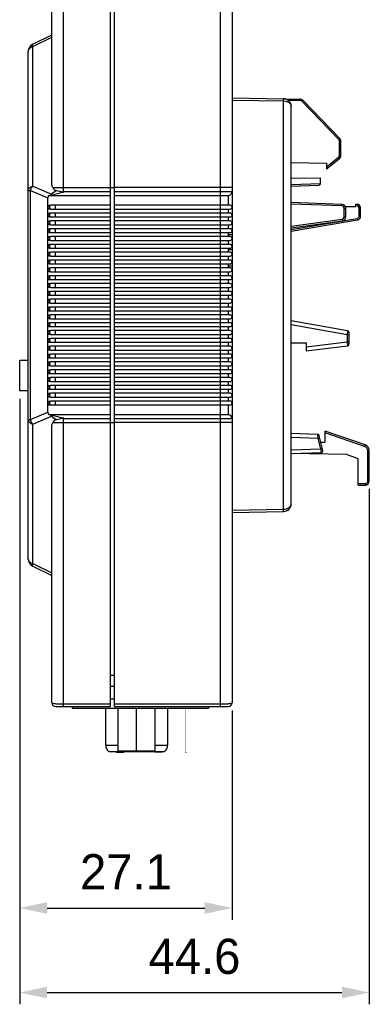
# Model space of a CAD drawing. Header units: millimetres. Extents: x -56 to 387, y -22 to 466.
# Tile 14 of 20: x 205 to 250, y 37 to 163. Entities that reach past the tile are written whole.
import ezdxf

# ---------------------------------------------------------------- set-up
doc = ezdxf.new("R2010")
doc.units = ezdxf.units.MM
doc.header["$LTSCALE"] = 65.395
doc.header["$PDMODE"] = 3
doc.header["$PDSIZE"] = 0.01
doc.layers.get('0').update_dxf_attribs({"linetype": 'CONTINUOUS'})
doc.layers.get('Defpoints').update_dxf_attribs({"linetype": 'CONTINUOUS'})
for name, color, linetype in [('BOTTOM_CASE-_AK-DR-10-SHAPE', 7, 'CONTINUOUS'), ('D_SUB_09P-SHAPE', 7, 'CONTINUOUS'), ('DIN_GUIDE_LORA-SHAPE', 7, 'CONTINUOUS'), ('IO_COUPLER_MODULE-DIM', 7, 'CONTINUOUS'), ('LED-L-319EGW-CA-SHAPE', 7, 'CONTINUOUS'), ('PCB-LORA_P2P_GATEWAY_V002-SHAPE', 7, 'CONTINUOUS'), ('TOP_CASE-_AK-DR-10-SHAPE', 7, 'CONTINUOUS'), ('USER_GUIDE-BOT-GATWAY_-SHAPE', 7, 'CONTINUOUS'), ('로터리SW-TER-10-SHAPE', 7, 'CONTINUOUS')]:
    doc.layers.add(name, color=color, linetype=linetype)
doc.styles.get("Standard").update_dxf_attribs({"font": 'gothic.ttf'})
doc.dimstyles.new('DIMSTYLE_1', dxfattribs={"dimtxt": 3.5, "dimasz": 3.5, "dimexe": 1.5, "dimexo": 1, "dimgap": 0.875, "dimtad": 1, "dimdec": 5, "dimdsep": 46, "dimtxsty": 'STANDARD', "dimblk": '_FILLED', "dimblk1": '_FILLED', "dimblk2": '_FILLED', "dimcen": 0.09, "dimadec": 5, "dimazin": 2, "dimtp": 0.2, "dimtm": 0.2, "dimtfac": 1, "dimtdec": 5, "dimtofl": 0, "dimtmove": 0, "dimatfit": 3, "dimldrblk": '_FILLED', "dimfxl": 1, "dimtolj": 1, "dimarcsym": 0})

# ---------------------------------------------------------------- blocks, each defined once
blk = doc.blocks.new('_FILLED')
at = {"color": 0, "linetype": 'ByBlock'}
blk.add_solid([(0, 0), (-1, 0.214), (-1, -0.214)], dxfattribs=at)
blk = doc.blocks.new('*D147')
at = {"layer": 'Defpoints', "color": 0, "linetype": 'Continuous'}
for p in [(205.48, 115.58), (232.58, 75.78), (232.58, 49.57)]:
    blk.add_point(p, dxfattribs=at)
at = {"layer": 'IO_COUPLER_MODULE-DIM', "color": 0, "linetype": 'Continuous', "lineweight": -2}
for p, q in [((205.48, 114.58), (205.48, 48.07)), ((232.58, 74.78), (232.58, 48.07)), ((208.98, 49.57), (229.08, 49.57))]:
    blk.add_line(p, q, dxfattribs=at)
at = {"layer": 'IO_COUPLER_MODULE-DIM', "color": 0, "linetype": 'Continuous', "lineweight": -2, "xscale": 3.5, "yscale": 3.5, "zscale": 3.5, "rotation": 180}
blk.add_blockref('_FILLED', (205.48, 49.57), dxfattribs=at)
at = {"layer": 'IO_COUPLER_MODULE-DIM', "color": 0, "linetype": 'Continuous', "lineweight": -2, "xscale": 3.5, "yscale": 3.5, "zscale": 3.5}
blk.add_blockref('_FILLED', (232.58, 49.57), dxfattribs=at)
at = {"layer": 'IO_COUPLER_MODULE-DIM', "color": 0, "linetype": 'Continuous', "insert": (219.03, 56.44), "char_height": 4.5, "attachment_point": 2, "line_spacing_factor": 0.9}
blk.add_mtext('\\A1;27.1', dxfattribs=at)
blk = doc.blocks.new('*D152')
at = {"layer": 'Defpoints', "color": 0, "linetype": 'Continuous'}
for p in [(250.08, 104.06), (205.48, 98.45), (250.08, 38.78)]:
    blk.add_point(p, dxfattribs=at)
at = {"layer": 'IO_COUPLER_MODULE-DIM', "color": 0, "linetype": 'Continuous', "lineweight": -2}
for p, q in [((250.08, 103.06), (250.08, 37.28)), ((205.48, 97.45), (205.48, 37.28)), ((208.98, 38.78), (246.58, 38.78))]:
    blk.add_line(p, q, dxfattribs=at)
at = {"layer": 'IO_COUPLER_MODULE-DIM', "color": 0, "linetype": 'Continuous', "lineweight": -2, "xscale": 3.5, "yscale": 3.5, "zscale": 3.5, "rotation": 180}
blk.add_blockref('_FILLED', (205.48, 38.78), dxfattribs=at)
at = {"layer": 'IO_COUPLER_MODULE-DIM', "color": 0, "linetype": 'Continuous', "lineweight": -2, "xscale": 3.5, "yscale": 3.5, "zscale": 3.5}
blk.add_blockref('_FILLED', (250.08, 38.78), dxfattribs=at)
at = {"layer": 'IO_COUPLER_MODULE-DIM', "color": 0, "linetype": 'Continuous', "insert": (227.78, 45.65), "char_height": 4.5, "attachment_point": 2, "line_spacing_factor": 0.9}
blk.add_mtext('\\A1;44.6', dxfattribs=at)

msp = doc.modelspace()

# ---------------------------------------------------------------- linework, layer by layer
at = {"layer": 'BOTTOM_CASE-_AK-DR-10-SHAPE', "color": 7, "linetype": 'Continuous'}
for p, q in [((217.57861, 75.27561), (217.57861, 177.77561)), ((231.07861, 75.27561), (231.07861, 177.77561)), ((232.57861, 177.27561), (232.57861, 141.02561)), ((232.57861, 141.52561), (217.57861, 141.52561)), ((217.57861, 141.02561), (232.57861, 141.02561)), ((217.57861, 140.52561), (232.07861, 140.52561)), ((232.07861, 140.52561), (232.07861, 139.27561)), ((232.32861, 139.27561), (217.57861, 139.27561)), ((217.57861, 138.77561), (232.32861, 138.77561)), ((232.32861, 138.27561), (217.57861, 138.27561)), ((232.07861, 138.77561), (232.07861, 138.27561)), ((217.57861, 137.77561), (232.32861, 137.77561)), ((232.32861, 137.27561), (217.57861, 137.27561)), ((232.07861, 137.77561), (232.07861, 137.27561)), ((217.57861, 136.77561), (232.32861, 136.77561)), ((232.32861, 136.27561), (217.57861, 136.27561)), ((217.57861, 135.77561), (232.32861, 135.77561)), ((232.07861, 136.77561), (232.07861, 136.27561)), ((232.07861, 135.77561), (232.07861, 135.27561)), ((232.32861, 135.27561), (217.57861, 135.27561)), ((217.57861, 134.77561), (232.32861, 134.77561)), ((232.07861, 134.77561), (232.07861, 134.27561)), ((232.32861, 134.27561), (217.57861, 134.27561)), ((217.57861, 133.77561), (232.32861, 133.77561)), ((232.32861, 133.27561), (217.57861, 133.27561)), ((232.07861, 133.77561), (232.07861, 133.27561)), ((217.57861, 132.77561), (232.32861, 132.77561)), ((232.32861, 132.27561), (217.57861, 132.27561)), ((232.07861, 132.77561), (232.07861, 132.27561)), ((217.57861, 131.77561), (232.32861, 131.77561)), ((232.32861, 131.27561), (217.57861, 131.27561)), ((217.57861, 130.77561), (232.32861, 130.77561)), ((232.07861, 131.77561), (232.07861, 131.27561)), ((232.07861, 130.77561), (232.07861, 130.27561)), ((232.32861, 130.27561), (217.57861, 130.27561)), ((217.57861, 129.77561), (232.32861, 129.77561)), ((232.07861, 129.77561), (232.07861, 129.27561)), ((232.32861, 129.27561), (217.57861, 129.27561)), ((217.57861, 128.77561), (232.32861, 128.77561)), ((232.32861, 128.27561), (217.57861, 128.27561)), ((232.07861, 128.77561), (232.07861, 128.27561)), ((217.57861, 127.77561), (232.32861, 127.77561)), ((232.32861, 127.27561), (217.57861, 127.27561)), ((232.07861, 127.77561), (232.07861, 127.27561)), ((217.57861, 126.77561), (232.32861, 126.77561)), ((232.32861, 126.27561), (217.57861, 126.27561)), ((217.57861, 125.77561), (232.32861, 125.77561)), ((232.07861, 126.77561), (232.07861, 126.27561)), ((232.07861, 125.77561), (232.07861, 125.27561)), ((232.32861, 125.27561), (217.57861, 125.27561)), ((217.57861, 124.77561), (232.32861, 124.77561)), ((232.07861, 124.77561), (232.07861, 124.27561)), ((232.32861, 124.27561), (217.57861, 124.27561)), ((217.57861, 123.77561), (232.32861, 123.77561)), ((232.32861, 123.27561), (217.57861, 123.27561)), ((232.07861, 123.77561), (232.07861, 123.27561)), ((217.57861, 122.77561), (232.32861, 122.77561)), ((232.32861, 122.27561), (217.57861, 122.27561)), ((232.07861, 122.77561), (232.07861, 122.27561)), ((217.57861, 121.77561), (232.32861, 121.77561)), ((232.32861, 121.27561), (217.57861, 121.27561)), ((217.57861, 120.77561), (232.32861, 120.77561)), ((232.07861, 121.77561), (232.07861, 121.27561)), ((232.07861, 120.77561), (232.07861, 120.27561)), ((232.32861, 120.27561), (217.57861, 120.27561)), ((217.57861, 119.77561), (232.32861, 119.77561)), ((232.07861, 119.77561), (232.07861, 119.27561)), ((232.32861, 119.27561), (217.57861, 119.27561)), ((217.57861, 118.77561), (232.32861, 118.77561)), ((232.32861, 118.27561), (217.57861, 118.27561)), ((232.07861, 118.77561), (232.07861, 118.27561)), ((217.57861, 117.77561), (232.32861, 117.77561)), ((232.32861, 117.27561), (217.57861, 117.27561)), ((232.07861, 117.77561), (232.07861, 117.27561)), ((217.57861, 116.77561), (232.32861, 116.77561)), ((232.32861, 116.27561), (217.57861, 116.27561)), ((217.57861, 115.77561), (232.32861, 115.77561)), ((232.07861, 116.77561), (232.07861, 116.27561)), ((232.07861, 115.77561), (232.07861, 115.27561)), ((232.32861, 115.27561), (217.57861, 115.27561)), ((217.57861, 114.77561), (232.32861, 114.77561)), ((232.07861, 114.77561), (232.07861, 114.27561)), ((232.32861, 114.27561), (217.57861, 114.27561)), ((217.57861, 113.77561), (232.32861, 113.77561)), ((232.07861, 113.77561), (232.07861, 112.52561)), ((232.07861, 112.52561), (217.57861, 112.52561)), ((232.57861, 112.02561), (217.57861, 112.02561)), ((232.57861, 112.02561), (232.57861, 75.77561)), ((232.57861, 111.52561), (217.57861, 111.52561)), ((217.57861, 75.616083), (231.07861, 75.616083)), ((217.57861, 75.27561), (232.07861, 75.27561))]:
    msp.add_line(p, q, dxfattribs=at)
for centre, radius, start, end in [((232.07861, 141.02561), 0.5, 270, 0), ((232.32861, 139.02561), 0.25, 270, 90), ((232.32861, 138.02561), 0.25, 270, 90), ((232.32861, 137.02561), 0.25, 270, 90), ((232.32861, 136.02561), 0.25, 270, 90), ((232.32861, 135.02561), 0.25, 270, 90), ((232.32861, 134.02561), 0.25, 270, 90), ((232.32861, 133.02561), 0.25, 270, 90), ((232.32861, 132.02561), 0.25, 270, 90), ((232.32861, 131.02561), 0.25, 270, 90), ((232.32861, 130.02561), 0.25, 270, 90), ((232.32861, 129.02561), 0.25, 270, 90), ((232.32861, 128.02561), 0.25, 270, 90), ((232.32861, 127.02561), 0.25, 270, 90), ((232.32861, 126.02561), 0.25, 270, 90), ((232.32861, 125.02561), 0.25, 270, 90), ((232.32861, 124.02561), 0.25, 270, 90), ((232.32861, 123.02561), 0.25, 270, 90), ((232.32861, 122.02561), 0.25, 270, 90), ((232.32861, 121.02561), 0.25, 270, 90), ((232.32861, 120.02561), 0.25, 270, 90), ((232.32861, 119.02561), 0.25, 270, 90), ((232.32861, 118.02561), 0.25, 270, 90), ((232.32861, 117.02561), 0.25, 270, 90), ((232.32861, 116.02561), 0.25, 270, 90), ((232.32861, 115.02561), 0.25, 270, 90), ((232.32861, 114.02561), 0.25, 270, 90), ((232.07861, 112.02561), 0.5, 0, 90), ((232.07861, 75.77561), 0.5, 270, 0)]:
    msp.add_arc(centre, radius, start, end, dxfattribs=at)
msp.add_open_spline([(231.07861, 75.616083), (231.272118, 75.616083), (231.55261, 75.62148), (231.908441, 75.641346), (232.132429, 75.660341), (232.315641, 75.683556), (232.438257, 75.705955), (232.512399, 75.727731), (232.550477, 75.742947), (232.578608, 75.761664), (232.57861, 75.77561)], degree=3, knots=[0, 0, 0, 0, 0.3807359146, 0.5517809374, 0.7010430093, 0.8231765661, 0.9143355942, 0.9475921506, 0.9725611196, 1, 1, 1, 1], dxfattribs=at)
at = {"layer": 'D_SUB_09P-SHAPE', "color": 7, "linetype": 'Continuous'}
for p, q in [((216.44861, 70.35569), (216.44861, 75.07561)), ((218.05361, 69.60569), (218.05361, 75.07561)), ((220.39861, 69.60569), (220.39861, 75.07561)), ((222.74361, 69.60569), (222.74361, 75.07561)), ((224.34861, 75.07561), (224.34861, 70.35569)), ((216.44861, 70.35569), (218.05361, 70.35569)), ((216.84861, 69.55569), (223.94861, 69.55569)), ((217.79861, 69.55569), (217.79861, 69.45569)), ((217.79861, 69.45569), (218.74861, 69.45569)), ((222.74361, 69.60569), (218.05361, 69.60569)), ((218.74861, 69.45569), (218.74861, 69.55569)), ((222.69861, 69.45569), (222.69861, 69.55569)), ((223.64861, 69.45569), (222.69861, 69.45569)), ((222.718823, 69.45569), (222.718823, 69.55569)), ((222.74361, 70.35569), (224.34861, 70.35569)), ((222.779461, 69.45569), (222.779461, 69.55569)), ((222.860312, 69.45569), (222.860312, 69.55569)), ((222.961376, 69.45569), (222.961376, 69.55569)), ((223.102865, 69.45569), (223.102865, 69.55569)), ((223.244355, 69.45569), (223.244355, 69.55569)), ((223.385844, 69.45569), (223.385844, 69.55569)), ((223.486908, 69.45569), (223.486908, 69.55569)), ((223.567759, 69.45569), (223.567759, 69.55569)), ((223.628397, 69.45569), (223.628397, 69.55569)), ((223.64861, 69.45569), (223.64861, 69.55569))]:
    msp.add_line(p, q, dxfattribs=at)
for centre, radius, start, end in [((217.44861, 70.35569), 1, 180, 233.13010235), ((217.718797, 69.909406), 1.575999, 347.03006955, 348.84775225), ((220.788478, 69.894517), 1.504754, 346.9870353, 348.89078649), ((223.34861, 70.35569), 1, 306.86989765, 0)]:
    msp.add_arc(centre, radius, start, end, dxfattribs=at)
at = {"layer": 'DIN_GUIDE_LORA-SHAPE', "color": 7, "linetype": 'Continuous'}
for p, q in [((232.57861, 152.98341), (241.25522, 152.831959)), ((232.57861, 152.696179), (239.146062, 152.580619)), ((239.146062, 100.4706), (239.146062, 152.580619)), ((241.25173, 152.631989), (239.74248, 152.658333)), ((241.25173, 152.631989), (241.25522, 152.831959)), ((241.462296, 152.540432), (241.606164, 152.679364)), ((246.177212, 147.657994), (241.462296, 152.540432)), ((246.32108, 147.796926), (241.606164, 152.679364)), ((240.12861, 101.182293), (240.12861, 151.868927)), ((246.177212, 147.657994), (246.32108, 147.796926)), ((246.26141, 145.634257), (246.26141, 147.449596)), ((246.26141, 147.449596), (246.46141, 147.449596)), ((246.46141, 145.634257), (246.46141, 147.449596)), ((240.12861, 144.708029), (244.62861, 144.660903)), ((244.62861, 144.168948), (246.150206, 145.401113)), ((244.62861, 143.911596), (246.27607, 145.245684)), ((244.62861, 144.660903), (244.62861, 143.911596)), ((246.150206, 145.401113), (246.27607, 145.245684)), ((246.26141, 145.634257), (246.46141, 145.634257)), ((240.12861, 142.74839), (243.84581, 142.787318)), ((240.12861, 141.916504), (243.84581, 142.046311)), ((243.84581, 142.039327), (243.84581, 142.787318)), ((232.57861, 141.02561), (232.57861, 112.02561)), ((240.12861, 141.716382), (243.65279, 141.839449)), ((246.5859, 139.377921), (240.12861, 139.603414)), ((246.57892, 139.178042), (240.12861, 139.403292)), ((246.57892, 139.178042), (246.5859, 139.377921)), ((246.86845, 138.878225), (247.06845, 138.878225)), ((246.86845, 137.795713), (246.86845, 138.878225)), ((248.37281, 139.0873), (247.032826, 139.06391)), ((247.06845, 137.795713), (247.06845, 138.878225)), ((248.37281, 139.40241), (248.614051, 139.40241)), ((248.37281, 139.0873), (248.37281, 139.40241)), ((248.730824, 139.015533), (248.489077, 139.40241)), ((248.730824, 139.015533), (248.900434, 139.121516)), ((248.77641, 138.856557), (248.97641, 138.856557)), ((248.77641, 137.886741), (248.77641, 138.856557)), ((248.900434, 139.121516), (248.783661, 139.308393)), ((248.97641, 137.886741), (248.97641, 138.856557)), ((240.12861, 136.185627), (248.525924, 137.590855)), ((240.12861, 136.587704), (246.610202, 137.498633)), ((240.12861, 135.982846), (248.558934, 137.393598)), ((240.12861, 136.385739), (246.638036, 137.300579)), ((246.610202, 137.498633), (246.638037, 137.300579)), ((246.86845, 137.795713), (247.06845, 137.795713)), ((248.525924, 137.590855), (248.558934, 137.393598)), ((248.77641, 137.886741), (248.97641, 137.886741)), ((232.57861, 135.47561), (232.07861, 135.47561)), ((232.57861, 133.57561), (232.07861, 133.57561)), ((247.30214, 123.247841), (240.12861, 124.512728)), ((247.26741, 122.746252), (240.12861, 124.005015)), ((247.30214, 123.247841), (247.26741, 122.746252)), ((247.46741, 122.746252), (247.26741, 122.746252)), ((247.26741, 122.746252), (247.26741, 121.849378)), ((247.46741, 123.05088), (247.46741, 121.547125)), ((240.12861, 121.69681), (242.02861, 121.69681)), ((242.02861, 121.206132), (247.26741, 121.849378)), ((242.02861, 121.69681), (242.02861, 120.702377)), ((242.02861, 120.702377), (247.291784, 121.348615)), ((247.46741, 121.849378), (247.26741, 121.849378)), ((247.267411, 121.849378), (247.291784, 121.348615)), ((243.505284, 110.009714), (240.12861, 110.12763)), ((243.5723, 109.507068), (240.12861, 109.627325)), ((243.5723, 109.507068), (243.505284, 110.009714)), ((243.5723, 109.507068), (243.766582, 109.554551)), ((243.89162, 108.200522), (243.5723, 109.507068)), ((244.158646, 107.950361), (243.692586, 109.857318)), ((249.539065, 108.67558), (244.44494, 110.429631)), ((244.44494, 109.039667), (244.44494, 110.429631)), ((249.473951, 108.486476), (244.44494, 110.218107)), ((240.12861, 108.069114), (243.89162, 108.200522)), ((243.89162, 108.200522), (244.085902, 108.248004)), ((243.971344, 107.703001), (243.89162, 108.200522)), ((243.894785, 109.029986), (244.44494, 109.039667)), ((243.907831, 108.099353), (243.902704, 108.131355)), ((249.473951, 108.486476), (249.539065, 108.67558)), ((240.12861, 107.56881), (243.971344, 107.703001)), ((247.16137, 107.446009), (240.129271, 107.568833)), ((243.931026, 107.954605), (243.926585, 107.982334)), ((248.67021, 106.91665), (247.16137, 107.446009)), ((248.67021, 103.55875), (248.67021, 106.91665)), ((249.87861, 107.919165), (250.07861, 107.919165)), ((249.87861, 104.05875), (249.87861, 107.919165)), ((250.07861, 104.05875), (250.07861, 107.919165)), ((248.67021, 103.75875), (249.57861, 103.75875)), ((248.67021, 103.55875), (249.57861, 103.55875)), ((249.57861, 103.75875), (249.57861, 103.55875)), ((249.87861, 104.05875), (250.07861, 104.05875)), ((232.57861, 100.35504), (239.146062, 100.4706)), ((232.57861, 100.06781), (239.146062, 100.182445))]:
    msp.add_line(p, q, dxfattribs=at)
for points in [[(247.30214, 123.247841), (247.301965, 123.24455), (247.301278, 123.235388)], [(247.267411, 121.849378), (247.271222, 121.769735), (247.275005, 121.693289)], [(247.278488, 121.621867), (247.281658, 121.556687), (247.284448, 121.499182)], [(247.290438, 121.37629), (247.291504, 121.355826), (247.291784, 121.348615)], [(243.922077, 108.010456), (243.917476, 108.039172), (243.91274, 108.068719)], [(243.971344, 107.703001), (243.970731, 107.706394), (243.969285, 107.715845)]]:
    msp.add_lwpolyline(points, dxfattribs=at)
for centre, radius, start, end in [((239.12861, 151.868927), 1, 0, 89), ((241.246494, 152.332035), 0.3, 44, 89), ((241.246494, 152.332035), 0.5, 44, 89), ((245.96141, 147.449596), 0.3, 0, 44), ((245.96141, 147.449596), 0.5, 0, 44), ((245.96141, 145.634257), 0.3, 309.00003, 0), ((245.96141, 145.634257), 0.5, 309.00003, 0), ((243.64581, 142.039327), 0.2, 272, 0), ((246.56845, 138.878225), 0.3, 0, 88), ((246.56845, 138.878225), 0.5, 0, 88), ((248.614051, 139.20241), 0.2, 31.99996, 90), ((248.47641, 138.856557), 0.3, 0, 31.99996), ((248.47641, 138.856557), 0.5, 0, 31.99996), ((246.56845, 137.795713), 0.3, 278, 0), ((246.56845, 137.795713), 0.5, 278, 0), ((248.47641, 137.886741), 0.3, 279.5, 0), ((248.47641, 137.886741), 0.5, 279.5, 0), ((247.26741, 123.05088), 0.2, 0, 80), ((247.26741, 121.547125), 0.2, 277.00002, 0), ((243.498304, 109.809835), 0.2, 13.73386808, 88), ((249.27861, 107.919165), 0.6, 0, 70.99997), ((249.27861, 107.919165), 0.8, 0, 70.99997), ((243.964364, 107.902879), 0.2, 272, 13.73386807), ((249.57861, 104.05875), 0.5, 270, 0), ((249.57861, 104.05875), 0.3, 270, 0), ((239.12861, 101.182293), 1, 271, 0)]:
    msp.add_arc(centre, radius, start, end, dxfattribs=at)
for points, knots in [([(239.146062, 152.580619), (239.146282, 152.602212), (239.14667, 152.642994), (239.147121, 152.700344), (239.147391, 152.749839), (239.147517, 152.791028), (239.147398, 152.82333), (239.147312, 152.844932), (239.146883, 152.857184), (239.146905, 152.863556), (239.146239, 152.866301), (239.146475, 152.868767), (239.146062, 152.868774)], [0, 0, 0, 0, 0.2247626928, 0.4245107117, 0.596906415, 0.7400717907, 0.8528414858, 0.9341461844, 0.9627698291, 0.9833026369, 0.9957013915, 1, 1, 1, 1]), ([(239.146062, 152.580619), (239.273291, 152.579038), (239.519726, 152.542721), (239.84143, 152.393302), (240.036693, 152.193649), (240.115365, 152.009566), (240.12861, 151.915098), (240.12861, 151.868927)], [0, 0, 0, 0, 0.2868945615, 0.5531094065, 0.7880005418, 0.8958944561, 1, 1, 1, 1]), ([(239.146062, 100.4706), (239.273292, 100.472181), (239.519728, 100.508499), (239.841432, 100.657919), (240.036693, 100.857571), (240.115365, 101.041653), (240.12861, 101.136122), (240.12861, 101.182293)], [0, 0, 0, 0, 0.2868972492, 0.5531113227, 0.7880013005, 0.8958947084, 1, 1, 1, 1]), ([(239.146062, 100.182445), (239.146475, 100.182452), (239.146239, 100.184918), (239.146905, 100.187663), (239.146883, 100.194035), (239.147312, 100.206287), (239.147398, 100.227889), (239.147517, 100.260191), (239.147391, 100.301381), (239.147121, 100.350875), (239.14667, 100.408225), (239.146282, 100.449007), (239.146062, 100.4706)], [0, 0, 0, 0, 0.0042986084, 0.0166973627, 0.0372301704, 0.0658538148, 0.1471585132, 0.2599282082, 0.4030935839, 0.5754892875, 0.7752373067, 1, 1, 1, 1])]:
    msp.add_open_spline(points, degree=3, knots=knots, dxfattribs=at)
at = {"layer": 'LED-L-319EGW-CA-SHAPE', "color": 7, "linetype": 'Continuous'}
msp.add_line((232.07861, 131.525612), (232.57861, 131.525612), dxfattribs=at)
at = {"layer": 'PCB-LORA_P2P_GATEWAY_V002-SHAPE', "color": 7, "linetype": 'Continuous'}
msp.add_line((226.67861, 69.435686), (226.67861, 69.385686), dxfattribs=at)
at = {"layer": 'PCB-LORA_P2P_GATEWAY_V002-SHAPE', "color": 7, "linetype": 'Continuous', "const_width": 0.042}
msp.add_lwpolyline([(226.67861, 69.435686), (226.67861, 75.075709)], dxfattribs=at)
at = {"layer": 'TOP_CASE-_AK-DR-10-SHAPE', "color": 7, "linetype": 'Continuous'}
for p, q in [((209.57861, 142.117634), (209.57861, 177.27561)), ((211.07861, 140.934141), (211.07861, 177.77561)), ((217.07861, 75.27561), (217.07861, 177.77561)), ((207.140239, 159.836336), (209.57861, 161.02561)), ((207.140239, 159.517794), (209.57861, 160.707067)), ((206.57861, 94.113677), (206.57861, 158.937542)), ((207.140239, 141.726035), (207.140239, 159.517794)), ((206.57861, 141.145784), (206.871503, 141.145784)), ((206.871503, 111.905436), (206.871503, 141.145784)), ((206.871503, 141.145784), (209.07861, 140.202372)), ((207.140239, 141.726035), (209.554452, 140.694098)), ((210.16075, 141.152147), (209.554452, 140.694098)), ((209.691553, 141.52561), (217.57861, 141.52561)), ((210.970246, 140.963128), (211.07861, 140.934141)), ((211.199683, 141.02561), (211.07861, 140.934141)), ((211.199683, 141.02561), (217.07861, 141.02561)), ((209.07861, 112.848847), (209.07861, 140.202372)), ((209.155446, 140.52561), (217.07861, 140.52561)), ((209.61641, 140.612088), (209.554452, 140.694098)), ((217.07861, 139.27561), (209.432163, 139.27561)), ((209.432163, 138.77561), (217.07861, 138.77561)), ((217.07861, 138.27561), (209.432163, 138.27561)), ((209.992824, 139.27561), (209.992824, 138.77561)), ((209.992824, 138.27561), (209.992824, 137.77561)), ((209.432163, 137.77561), (217.07861, 137.77561)), ((217.07861, 137.27561), (209.432163, 137.27561)), ((209.992824, 137.27561), (209.992824, 136.77561)), ((209.432163, 136.77561), (217.07861, 136.77561)), ((217.07861, 136.27561), (209.432163, 136.27561)), ((209.432163, 135.77561), (217.07861, 135.77561)), ((209.992824, 136.27561), (209.992824, 135.77561)), ((217.07861, 135.27561), (209.432163, 135.27561)), ((209.432163, 134.77561), (217.07861, 134.77561)), ((209.992824, 135.27561), (209.992824, 134.77561)), ((217.07861, 134.27561), (209.432163, 134.27561)), ((209.432163, 133.77561), (217.07861, 133.77561)), ((217.07861, 133.27561), (209.432163, 133.27561)), ((209.992824, 134.27561), (209.992824, 133.77561)), ((209.992824, 133.27561), (209.992824, 132.77561)), ((209.432163, 132.77561), (217.07861, 132.77561)), ((217.07861, 132.27561), (209.432163, 132.27561)), ((209.992824, 132.27561), (209.992824, 131.77561)), ((209.432163, 131.77561), (217.07861, 131.77561)), ((217.07861, 131.27561), (209.432163, 131.27561)), ((209.432163, 130.77561), (217.07861, 130.77561)), ((209.992824, 131.27561), (209.992824, 130.77561)), ((217.07861, 130.27561), (209.432163, 130.27561)), ((209.432163, 129.77561), (217.07861, 129.77561)), ((209.992824, 130.27561), (209.992824, 129.77561)), ((217.07861, 129.27561), (209.432163, 129.27561)), ((209.432163, 128.77561), (217.07861, 128.77561)), ((217.07861, 128.27561), (209.432163, 128.27561)), ((209.992824, 129.27561), (209.992824, 128.77561)), ((209.992824, 128.27561), (209.992824, 127.77561)), ((209.432163, 127.77561), (217.07861, 127.77561)), ((217.07861, 127.27561), (209.432163, 127.27561)), ((209.992824, 127.27561), (209.992824, 126.77561)), ((209.432163, 126.77561), (217.07861, 126.77561)), ((217.07861, 126.27561), (209.432163, 126.27561)), ((209.432163, 125.77561), (217.07861, 125.77561)), ((209.992824, 126.27561), (209.992824, 125.77561)), ((217.07861, 125.27561), (209.432163, 125.27561)), ((209.432163, 124.77561), (217.07861, 124.77561)), ((209.992824, 125.27561), (209.992824, 124.77561)), ((217.07861, 124.27561), (209.432163, 124.27561)), ((209.432163, 123.77561), (217.07861, 123.77561)), ((217.07861, 123.27561), (209.432163, 123.27561)), ((209.992824, 124.27561), (209.992824, 123.77561)), ((209.992824, 123.27561), (209.992824, 122.77561)), ((209.432163, 122.77561), (217.07861, 122.77561)), ((217.07861, 122.27561), (209.432163, 122.27561)), ((209.992824, 122.27561), (209.992824, 121.77561)), ((209.432163, 121.77561), (217.07861, 121.77561)), ((217.07861, 121.27561), (209.432163, 121.27561)), ((209.432163, 120.77561), (217.07861, 120.77561)), ((209.992824, 121.27561), (209.992824, 120.77561)), ((217.07861, 120.27561), (209.432163, 120.27561)), ((209.432163, 119.77561), (217.07861, 119.77561)), ((209.992824, 120.27561), (209.992824, 119.77561)), ((217.07861, 119.27561), (209.432163, 119.27561)), ((209.432163, 118.77561), (217.07861, 118.77561)), ((217.07861, 118.27561), (209.432163, 118.27561)), ((209.992824, 119.27561), (209.992824, 118.77561)), ((209.992824, 118.27561), (209.992824, 117.77561)), ((209.432163, 117.77561), (217.07861, 117.77561)), ((217.07861, 117.27561), (209.432163, 117.27561)), ((209.992824, 117.27561), (209.992824, 116.77561)), ((209.432163, 116.77561), (217.07861, 116.77561)), ((217.07861, 116.27561), (209.432163, 116.27561)), ((209.432163, 115.77561), (217.07861, 115.77561)), ((209.992824, 116.27561), (209.992824, 115.77561)), ((217.07861, 115.27561), (209.432163, 115.27561)), ((209.432163, 114.77561), (217.07861, 114.77561)), ((209.992824, 115.27561), (209.992824, 114.77561)), ((217.07861, 114.27561), (209.432163, 114.27561)), ((209.432163, 113.77561), (217.07861, 113.77561)), ((209.992824, 114.27561), (209.992824, 113.77561)), ((206.57861, 111.905436), (206.871503, 111.905436)), ((206.871503, 111.905436), (209.07861, 112.848847)), ((207.140239, 111.325184), (209.554452, 112.357121)), ((217.07861, 112.52561), (209.155446, 112.52561)), ((209.61641, 112.439131), (209.554452, 112.357121)), ((209.554452, 112.357121), (210.16075, 111.899072)), ((211.07861, 112.117078), (210.970246, 112.088091)), ((211.199683, 112.02561), (211.07861, 112.117078)), ((211.07861, 75.27561), (211.07861, 112.117078)), ((217.07861, 112.02561), (211.199683, 112.02561)), ((207.140239, 93.533425), (207.140239, 111.325184)), ((209.57861, 75.77561), (209.57861, 110.933585)), ((209.691553, 111.52561), (217.57861, 111.52561)), ((207.140239, 93.533425), (209.57861, 92.344152)), ((207.140239, 93.214883), (209.57861, 92.02561)), ((217.07861, 79.27561), (217.57861, 79.27561)), ((211.07861, 75.616083), (217.07861, 75.616083)), ((210.07861, 75.27561), (217.07861, 75.27561))]:
    msp.add_line(p, q, dxfattribs=at)
for centre, radius, start, end in [((207.57861, 158.937542), 1, 116, 180), ((210.641295, 139.851041), 1.37549, 142.19949142, 148.20946417), ((210.641295, 113.200178), 1.37549, 211.79053583, 217.80050858), ((207.57861, 94.113677), 1, 180, 244), ((210.07861, 75.77561), 0.5, 180, 270)]:
    msp.add_arc(centre, radius, start, end, dxfattribs=at)
for centre, major_axis, ratio, start_param, end_param in [((211.07861, 143.248994), (1.110142, 2.031977), 0.4964397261, -3.4886403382, -2.9668502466), ((210.492824, 139.900125), (-1.358498, 0.58068), 0.6768653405, -0.0495204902, 0.2816309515), ((209.432163, 139.02561), (0.353553, 0), 0.7071067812, 1.5707963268, 4.7123889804), ((209.432163, 138.02561), (0.353553, 0), 0.7071067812, 1.5707963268, 4.7123889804), ((209.432163, 137.02561), (0.353553, 0), 0.7071067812, 1.5707963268, 4.7123889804), ((209.432163, 136.02561), (0.353553, 0), 0.7071067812, 1.5707963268, 4.7123889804), ((209.432163, 135.02561), (0.353553, 0), 0.7071067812, 1.5707963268, 4.7123889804), ((209.432163, 134.02561), (0.353553, 0), 0.7071067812, 1.5707963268, 4.7123889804), ((209.432163, 133.02561), (0.353553, 0), 0.7071067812, 1.5707963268, 4.7123889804), ((209.432163, 132.02561), (0.353553, 0), 0.7071067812, 1.5707963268, 4.7123889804), ((209.432163, 131.02561), (0.353553, 0), 0.7071067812, 1.5707963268, 4.7123889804), ((209.432163, 130.02561), (0.353553, 0), 0.7071067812, 1.5707963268, 4.7123889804), ((209.432163, 129.02561), (0.353553, 0), 0.7071067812, 1.5707963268, 4.7123889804), ((209.432163, 128.02561), (0.353553, 0), 0.7071067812, 1.5707963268, 4.7123889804), ((209.432163, 127.02561), (0.353553, 0), 0.7071067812, 1.5707963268, 4.7123889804), ((209.432163, 126.02561), (0.353553, 0), 0.7071067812, 1.5707963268, 4.7123889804), ((209.432163, 125.02561), (0.353553, 0), 0.7071067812, 1.5707963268, 4.7123889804), ((209.432163, 124.02561), (0.353553, 0), 0.7071067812, 1.5707963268, 4.7123889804), ((209.432163, 123.02561), (0.353553, 0), 0.7071067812, 1.5707963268, 4.7123889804), ((209.432163, 122.02561), (0.353553, 0), 0.7071067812, 1.5707963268, 4.7123889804), ((209.432163, 121.02561), (0.353553, 0), 0.7071067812, 1.5707963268, 4.7123889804), ((209.432163, 120.02561), (0.353553, 0), 0.7071067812, 1.5707963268, 4.7123889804), ((209.432163, 119.02561), (0.353553, 0), 0.7071067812, 1.5707963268, 4.7123889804), ((209.432163, 118.02561), (0.353553, 0), 0.7071067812, 1.5707963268, 4.7123889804), ((209.432163, 117.02561), (0.353553, 0), 0.7071067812, 1.5707963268, 4.7123889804), ((209.432163, 116.02561), (0.353553, 0), 0.7071067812, 1.5707963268, 4.7123889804), ((209.432163, 115.02561), (0.353553, 0), 0.7071067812, 7.853981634, 10.9955742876), ((209.432163, 114.02561), (0.353553, 0), 0.7071067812, 1.5707963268, 4.7123889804), ((210.492824, 113.151094), (-1.358498, -0.58068), 0.6768653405, -0.2816309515, 0.0495204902), ((211.07861, 109.802225), (-1.110142, 2.031977), 0.4964397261, -0.174742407, 0.3470476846)]:
    msp.add_ellipse(centre, major_axis=major_axis, ratio=ratio, start_param=start_param, end_param=end_param, dxfattribs=at)
for points, knots in [([(207.140239, 159.517794), (207.129772, 159.558215), (207.113669, 159.630477), (207.103456, 159.716483), (207.10619, 159.771303), (207.113086, 159.806829), (207.127427, 159.830088), (207.140239, 159.836336)], [0, 0, 0, 0, 0.3777352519, 0.6690698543, 0.7808706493, 0.8710439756, 1, 1, 1, 1]), ([(206.57861, 158.937542), (206.57861, 158.998248), (206.60806, 159.126626), (206.72915, 159.29384), (206.912323, 159.43001), (207.060216, 159.492597), (207.140239, 159.517794)], [0, 0, 0, 0, 0.2120187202, 0.4441767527, 0.7069873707, 1, 1, 1, 1]), ([(209.691553, 141.52561), (209.670734, 141.569702), (209.599492, 141.759399), (209.57861, 141.964491), (209.57861, 142.117634)], [0, 0, 0, 0, 0.241502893, 1, 1, 1, 1]), ([(206.57861, 141.145784), (206.57861, 141.206489), (206.60806, 141.334867), (206.72915, 141.502081), (206.912323, 141.638251), (207.060216, 141.700838), (207.140239, 141.726035)], [0, 0, 0, 0, 0.2120180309, 0.444175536, 0.7069858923, 1, 1, 1, 1]), ([(206.871503, 141.145784), (206.905183, 141.303371), (206.98661, 141.507333), (207.107727, 141.684178), (207.140239, 141.726035)], [0, 0, 0, 0, 0.7525030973, 1, 1, 1, 1]), ([(209.61641, 140.612088), (209.84124, 140.663459), (210.292851, 140.779706), (210.742909, 140.901296), (210.970246, 140.963128)], [0, 0, 0, 0, 0.4946687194, 1, 1, 1, 1]), ([(210.16075, 141.152147), (210.290103, 141.13149), (210.561024, 141.071303), (210.829012, 141.000812), (210.970246, 140.963128)], [0, 0, 0, 0, 0.4726091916, 1, 1, 1, 1]), ([(209.155446, 140.52561), (209.180903, 140.52561), (209.288015, 140.531137), (209.393315, 140.554547), (209.472157, 140.57567)], [0, 0, 0, 0, 0.2377398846, 1, 1, 1, 1]), ([(209.472157, 140.57567), (209.483784, 140.578785), (209.531702, 140.591565), (209.579796, 140.603722), (209.61641, 140.612088)], [0, 0, 0, 0, 0.2427087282, 1, 1, 1, 1]), ([(209.462493, 139.27561), (209.439068, 139.27561), (209.388753, 139.260394), (209.331133, 139.202153), (209.294136, 139.12026), (209.281351, 139.02561), (209.294136, 138.930959), (209.331133, 138.849067), (209.388753, 138.790825), (209.439068, 138.77561), (209.462493, 138.77561)], [0, 0, 0, 0, 0.1047334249, 0.2223279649, 0.3560151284, 0.5, 0.6439848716, 0.7776720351, 0.8952665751, 1, 1, 1, 1]), ([(209.462493, 138.27561), (209.439068, 138.27561), (209.388753, 138.260394), (209.331133, 138.202153), (209.294136, 138.12026), (209.281351, 138.02561), (209.294136, 137.930959), (209.331133, 137.849067), (209.388753, 137.790825), (209.439068, 137.77561), (209.462493, 137.77561)], [0, 0, 0, 0, 0.1047334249, 0.2223279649, 0.3560151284, 0.5, 0.6439848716, 0.7776720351, 0.8952665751, 1, 1, 1, 1]), ([(209.462493, 137.27561), (209.439068, 137.27561), (209.388753, 137.260394), (209.331133, 137.202153), (209.294136, 137.12026), (209.281351, 137.02561), (209.294136, 136.930959), (209.331133, 136.849067), (209.388753, 136.790825), (209.439068, 136.77561), (209.462493, 136.77561)], [0, 0, 0, 0, 0.1047334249, 0.2223279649, 0.3560151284, 0.5, 0.6439848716, 0.7776720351, 0.8952665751, 1, 1, 1, 1]), ([(209.462493, 136.27561), (209.439068, 136.27561), (209.388753, 136.260394), (209.331133, 136.202153), (209.294136, 136.12026), (209.281351, 136.02561), (209.294136, 135.930959), (209.331133, 135.849067), (209.388753, 135.790825), (209.439068, 135.77561), (209.462493, 135.77561)], [0, 0, 0, 0, 0.1047334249, 0.2223279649, 0.3560151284, 0.5, 0.6439848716, 0.7776720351, 0.8952665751, 1, 1, 1, 1]), ([(209.462493, 135.27561), (209.439068, 135.27561), (209.388753, 135.260394), (209.331133, 135.202153), (209.294136, 135.12026), (209.281351, 135.02561), (209.294136, 134.930959), (209.331133, 134.849067), (209.388753, 134.790825), (209.439068, 134.77561), (209.462493, 134.77561)], [0, 0, 0, 0, 0.1047334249, 0.2223279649, 0.3560151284, 0.5, 0.6439848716, 0.7776720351, 0.8952665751, 1, 1, 1, 1]), ([(209.462493, 134.27561), (209.439068, 134.27561), (209.388753, 134.260394), (209.331133, 134.202153), (209.294136, 134.12026), (209.281351, 134.02561), (209.294136, 133.930959), (209.331133, 133.849067), (209.388753, 133.790825), (209.439068, 133.77561), (209.462493, 133.77561)], [0, 0, 0, 0, 0.1047334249, 0.2223279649, 0.3560151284, 0.5, 0.6439848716, 0.7776720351, 0.8952665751, 1, 1, 1, 1]), ([(209.462493, 133.27561), (209.439068, 133.27561), (209.388753, 133.260394), (209.331133, 133.202153), (209.294136, 133.12026), (209.281351, 133.02561), (209.294136, 132.930959), (209.331133, 132.849067), (209.388753, 132.790825), (209.439068, 132.77561), (209.462493, 132.77561)], [0, 0, 0, 0, 0.1047334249, 0.2223279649, 0.3560151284, 0.5, 0.6439848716, 0.7776720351, 0.8952665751, 1, 1, 1, 1]), ([(209.462493, 132.27561), (209.439068, 132.27561), (209.388753, 132.260394), (209.331133, 132.202153), (209.294136, 132.12026), (209.281351, 132.02561), (209.294136, 131.930959), (209.331133, 131.849067), (209.388753, 131.790825), (209.439068, 131.77561), (209.462493, 131.77561)], [0, 0, 0, 0, 0.1047334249, 0.2223279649, 0.3560151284, 0.5, 0.6439848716, 0.7776720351, 0.8952665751, 1, 1, 1, 1]), ([(209.462493, 131.27561), (209.439068, 131.27561), (209.388753, 131.260394), (209.331133, 131.202153), (209.294136, 131.12026), (209.281351, 131.02561), (209.294136, 130.930959), (209.331133, 130.849067), (209.388753, 130.790825), (209.439068, 130.77561), (209.462493, 130.77561)], [0, 0, 0, 0, 0.1047334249, 0.2223279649, 0.3560151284, 0.5, 0.6439848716, 0.7776720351, 0.8952665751, 1, 1, 1, 1]), ([(209.462493, 130.27561), (209.439068, 130.27561), (209.388753, 130.260394), (209.331133, 130.202153), (209.294136, 130.12026), (209.281351, 130.02561), (209.294136, 129.930959), (209.331133, 129.849067), (209.388753, 129.790825), (209.439068, 129.77561), (209.462493, 129.77561)], [0, 0, 0, 0, 0.1047334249, 0.2223279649, 0.3560151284, 0.5, 0.6439848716, 0.7776720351, 0.8952665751, 1, 1, 1, 1]), ([(209.462493, 129.27561), (209.439068, 129.27561), (209.388753, 129.260394), (209.331133, 129.202153), (209.294136, 129.12026), (209.281351, 129.02561), (209.294136, 128.930959), (209.331133, 128.849067), (209.388753, 128.790825), (209.439068, 128.77561), (209.462493, 128.77561)], [0, 0, 0, 0, 0.1047334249, 0.2223279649, 0.3560151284, 0.5, 0.6439848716, 0.7776720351, 0.8952665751, 1, 1, 1, 1]), ([(209.462493, 128.27561), (209.439068, 128.27561), (209.388753, 128.260394), (209.331133, 128.202153), (209.294136, 128.12026), (209.281351, 128.02561), (209.294136, 127.930959), (209.331133, 127.849067), (209.388753, 127.790825), (209.439068, 127.77561), (209.462493, 127.77561)], [0, 0, 0, 0, 0.1047334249, 0.2223279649, 0.3560151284, 0.5, 0.6439848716, 0.7776720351, 0.8952665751, 1, 1, 1, 1]), ([(209.462493, 127.27561), (209.439068, 127.27561), (209.388753, 127.260394), (209.331133, 127.202153), (209.294136, 127.12026), (209.281351, 127.02561), (209.294136, 126.930959), (209.331133, 126.849067), (209.388753, 126.790825), (209.439068, 126.77561), (209.462493, 126.77561)], [0, 0, 0, 0, 0.1047334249, 0.2223279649, 0.3560151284, 0.5, 0.6439848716, 0.7776720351, 0.8952665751, 1, 1, 1, 1]), ([(209.462493, 126.27561), (209.439068, 126.27561), (209.388753, 126.260394), (209.331133, 126.202153), (209.294136, 126.12026), (209.281351, 126.02561), (209.294136, 125.930959), (209.331133, 125.849067), (209.388753, 125.790825), (209.439068, 125.77561), (209.462493, 125.77561)], [0, 0, 0, 0, 0.1047334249, 0.2223279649, 0.3560151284, 0.5, 0.6439848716, 0.7776720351, 0.8952665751, 1, 1, 1, 1]), ([(209.462493, 125.27561), (209.439068, 125.27561), (209.388753, 125.260394), (209.331133, 125.202153), (209.294136, 125.12026), (209.281351, 125.02561), (209.294136, 124.930959), (209.331133, 124.849067), (209.388753, 124.790825), (209.439068, 124.77561), (209.462493, 124.77561)], [0, 0, 0, 0, 0.1047334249, 0.2223279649, 0.3560151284, 0.5, 0.6439848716, 0.7776720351, 0.8952665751, 1, 1, 1, 1]), ([(209.462493, 124.27561), (209.439068, 124.27561), (209.388753, 124.260394), (209.331133, 124.202153), (209.294136, 124.12026), (209.281351, 124.02561), (209.294136, 123.930959), (209.331133, 123.849067), (209.388753, 123.790825), (209.439068, 123.77561), (209.462493, 123.77561)], [0, 0, 0, 0, 0.1047334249, 0.2223279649, 0.3560151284, 0.5, 0.6439848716, 0.7776720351, 0.8952665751, 1, 1, 1, 1]), ([(209.462493, 123.27561), (209.439068, 123.27561), (209.388753, 123.260394), (209.331133, 123.202153), (209.294136, 123.12026), (209.281351, 123.02561), (209.294136, 122.930959), (209.331133, 122.849067), (209.388753, 122.790825), (209.439068, 122.77561), (209.462493, 122.77561)], [0, 0, 0, 0, 0.1047334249, 0.2223279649, 0.3560151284, 0.5, 0.6439848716, 0.7776720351, 0.8952665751, 1, 1, 1, 1]), ([(209.462493, 122.27561), (209.439068, 122.27561), (209.388753, 122.260394), (209.331133, 122.202153), (209.294136, 122.12026), (209.281351, 122.02561), (209.294136, 121.930959), (209.331133, 121.849067), (209.388753, 121.790825), (209.439068, 121.77561), (209.462493, 121.77561)], [0, 0, 0, 0, 0.1047334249, 0.2223279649, 0.3560151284, 0.5, 0.6439848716, 0.7776720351, 0.8952665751, 1, 1, 1, 1]), ([(209.462493, 121.27561), (209.439068, 121.27561), (209.388753, 121.260394), (209.331133, 121.202153), (209.294136, 121.12026), (209.281351, 121.02561), (209.294136, 120.930959), (209.331133, 120.849067), (209.388753, 120.790825), (209.439068, 120.77561), (209.462493, 120.77561)], [0, 0, 0, 0, 0.1047334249, 0.2223279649, 0.3560151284, 0.5, 0.6439848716, 0.7776720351, 0.8952665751, 1, 1, 1, 1]), ([(209.462493, 120.27561), (209.439068, 120.27561), (209.388753, 120.260394), (209.331133, 120.202153), (209.294136, 120.12026), (209.281351, 120.02561), (209.294136, 119.930959), (209.331133, 119.849067), (209.388753, 119.790825), (209.439068, 119.77561), (209.462493, 119.77561)], [0, 0, 0, 0, 0.1047334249, 0.2223279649, 0.3560151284, 0.5, 0.6439848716, 0.7776720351, 0.8952665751, 1, 1, 1, 1]), ([(209.462493, 119.27561), (209.439068, 119.27561), (209.388753, 119.260394), (209.331133, 119.202153), (209.294136, 119.12026), (209.281351, 119.02561), (209.294136, 118.930959), (209.331133, 118.849067), (209.388753, 118.790825), (209.439068, 118.77561), (209.462493, 118.77561)], [0, 0, 0, 0, 0.1047334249, 0.2223279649, 0.3560151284, 0.5, 0.6439848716, 0.7776720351, 0.8952665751, 1, 1, 1, 1]), ([(209.462493, 118.27561), (209.439068, 118.27561), (209.388753, 118.260394), (209.331133, 118.202153), (209.294136, 118.12026), (209.281351, 118.02561), (209.294136, 117.930959), (209.331133, 117.849067), (209.388753, 117.790825), (209.439068, 117.77561), (209.462493, 117.77561)], [0, 0, 0, 0, 0.1047334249, 0.2223279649, 0.3560151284, 0.5, 0.6439848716, 0.7776720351, 0.8952665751, 1, 1, 1, 1]), ([(209.462493, 117.27561), (209.439068, 117.27561), (209.388753, 117.260394), (209.331133, 117.202153), (209.294136, 117.12026), (209.281351, 117.02561), (209.294136, 116.930959), (209.331133, 116.849067), (209.388753, 116.790825), (209.439068, 116.77561), (209.462493, 116.77561)], [0, 0, 0, 0, 0.1047334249, 0.2223279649, 0.3560151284, 0.5, 0.6439848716, 0.7776720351, 0.8952665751, 1, 1, 1, 1]), ([(209.462493, 116.27561), (209.439068, 116.27561), (209.388753, 116.260394), (209.331133, 116.202153), (209.294136, 116.12026), (209.281351, 116.02561), (209.294136, 115.930959), (209.331133, 115.849067), (209.388753, 115.790825), (209.439068, 115.77561), (209.462493, 115.77561)], [0, 0, 0, 0, 0.1047334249, 0.2223279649, 0.3560151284, 0.5, 0.6439848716, 0.7776720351, 0.8952665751, 1, 1, 1, 1]), ([(209.462493, 115.27561), (209.439068, 115.27561), (209.388753, 115.260394), (209.331133, 115.202153), (209.294136, 115.12026), (209.281351, 115.02561), (209.294136, 114.930959), (209.331133, 114.849067), (209.388753, 114.790825), (209.439068, 114.77561), (209.462493, 114.77561)], [0, 0, 0, 0, 0.1047334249, 0.2223279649, 0.3560151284, 0.5, 0.6439848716, 0.7776720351, 0.8952665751, 1, 1, 1, 1]), ([(209.462493, 114.27561), (209.439068, 114.27561), (209.388753, 114.260394), (209.331133, 114.202153), (209.294136, 114.12026), (209.281351, 114.02561), (209.294136, 113.930959), (209.331133, 113.849067), (209.388753, 113.790825), (209.439068, 113.77561), (209.462493, 113.77561)], [0, 0, 0, 0, 0.1047334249, 0.2223279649, 0.3560151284, 0.5, 0.6439848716, 0.7776720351, 0.8952665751, 1, 1, 1, 1]), ([(206.57861, 111.905436), (206.57861, 111.84473), (206.60806, 111.716353), (206.72915, 111.549138), (206.912323, 111.412968), (207.060216, 111.350381), (207.140239, 111.325184)], [0, 0, 0, 0, 0.2120180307, 0.4441755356, 0.7069858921, 1, 1, 1, 1]), ([(207.140239, 111.325184), (207.107727, 111.367041), (206.98661, 111.543887), (206.905183, 111.747849), (206.871503, 111.905436)], [0, 0, 0, 0, 0.2474969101, 1, 1, 1, 1]), ([(209.472157, 112.475549), (209.444972, 112.482832), (209.341275, 112.508847), (209.234326, 112.52561), (209.155446, 112.52561)], [0, 0, 0, 0, 0.2629683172, 1, 1, 1, 1]), ([(209.61641, 112.439131), (209.604007, 112.441965), (209.555741, 112.453378), (209.507773, 112.466007), (209.472157, 112.475549)], [0, 0, 0, 0, 0.2565270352, 1, 1, 1, 1]), ([(210.970246, 112.088091), (210.742909, 112.149923), (210.292851, 112.271513), (209.84124, 112.38776), (209.61641, 112.439131)], [0, 0, 0, 0, 0.5053321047, 1, 1, 1, 1]), ([(210.970246, 112.088091), (210.829012, 112.050407), (210.561024, 111.979916), (210.290103, 111.919729), (210.16075, 111.899072)], [0, 0, 0, 0, 0.5273908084, 1, 1, 1, 1]), ([(209.57861, 110.933585), (209.57861, 110.98608), (209.586048, 111.187231), (209.627854, 111.3907), (209.691553, 111.52561)], [0, 0, 0, 0, 0.2602805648, 1, 1, 1, 1]), ([(206.57861, 94.113677), (206.57861, 94.052971), (206.60806, 93.924593), (206.72915, 93.757379), (206.912323, 93.621209), (207.060216, 93.558622), (207.140239, 93.533425)], [0, 0, 0, 0, 0.2120187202, 0.4441767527, 0.7069873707, 1, 1, 1, 1]), ([(207.140239, 93.214883), (207.127427, 93.221131), (207.113086, 93.24439), (207.10619, 93.279917), (207.103456, 93.334736), (207.113669, 93.420743), (207.129772, 93.493004), (207.140239, 93.533425)], [0, 0, 0, 0, 0.1289560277, 0.2191293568, 0.3309301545, 0.6222647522, 1, 1, 1, 1]), ([(209.57861, 75.775607), (209.578613, 75.761654), (209.606775, 75.742935), (209.644886, 75.727707), (209.719117, 75.705924), (209.841842, 75.683511), (210.025141, 75.66031), (210.249126, 75.641318), (210.604827, 75.62148), (210.885193, 75.616083), (211.07861, 75.616083)], [0, 0, 0, 0, 0.0274541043, 0.0524449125, 0.0857430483, 0.1770058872, 0.2992129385, 0.4484649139, 0.6194409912, 1, 1, 1, 1])]:
    msp.add_open_spline(points, degree=3, knots=knots, dxfattribs=at)
at = {"layer": 'USER_GUIDE-BOT-GATWAY_-SHAPE', "color": 7, "linetype": 'Continuous'}
for p, q in [((217.07861, 77.87561), (217.57861, 77.87561)), ((217.07861, 76.27561), (217.57861, 76.27561)), ((212.17861, 75.27561), (212.17861, 75.07561)), ((212.17861, 75.07561), (229.57861, 75.07561)), ((229.57861, 75.27561), (229.57861, 75.07561))]:
    msp.add_line(p, q, dxfattribs=at)
at = {"layer": '로터리SW-TER-10-SHAPE', "color": 7, "linetype": 'Continuous'}
for p, q in [((205.47861, 115.575612), (205.47861, 119.475612)), ((206.57861, 119.475612), (205.47861, 119.475612)), ((206.57861, 115.575612), (205.47861, 115.575612))]:
    msp.add_line(p, q, dxfattribs=at)

# ---------------------------------------------------------------- dimensions: what is measured, and where the dimension line sits
at = {"layer": 'IO_COUPLER_MODULE-DIM', "color": 5, "linetype": 'Continuous'}
for base, p1, p2, picture, middle in [((232.57861, 49.566423), (205.47861, 115.575612), (232.57861, 75.77561), '*D147', (219.02861, 49.566423)), ((250.07861, 38.777685), (205.47861, 98.452846), (250.07861, 104.05875), '*D152', (227.77861, 38.777685))]:
    dim = msp.add_linear_dim(base=base, p1=p1, p2=p2, dimstyle='DIMSTYLE_1', override={"dimtxt": 4.5}, dxfattribs=at)
    dim.commit()
    dim.dimension.update_dxf_attribs({"geometry": picture, "text_midpoint": middle, "dimtype": 160})

doc.saveas('drawing.dxf')
